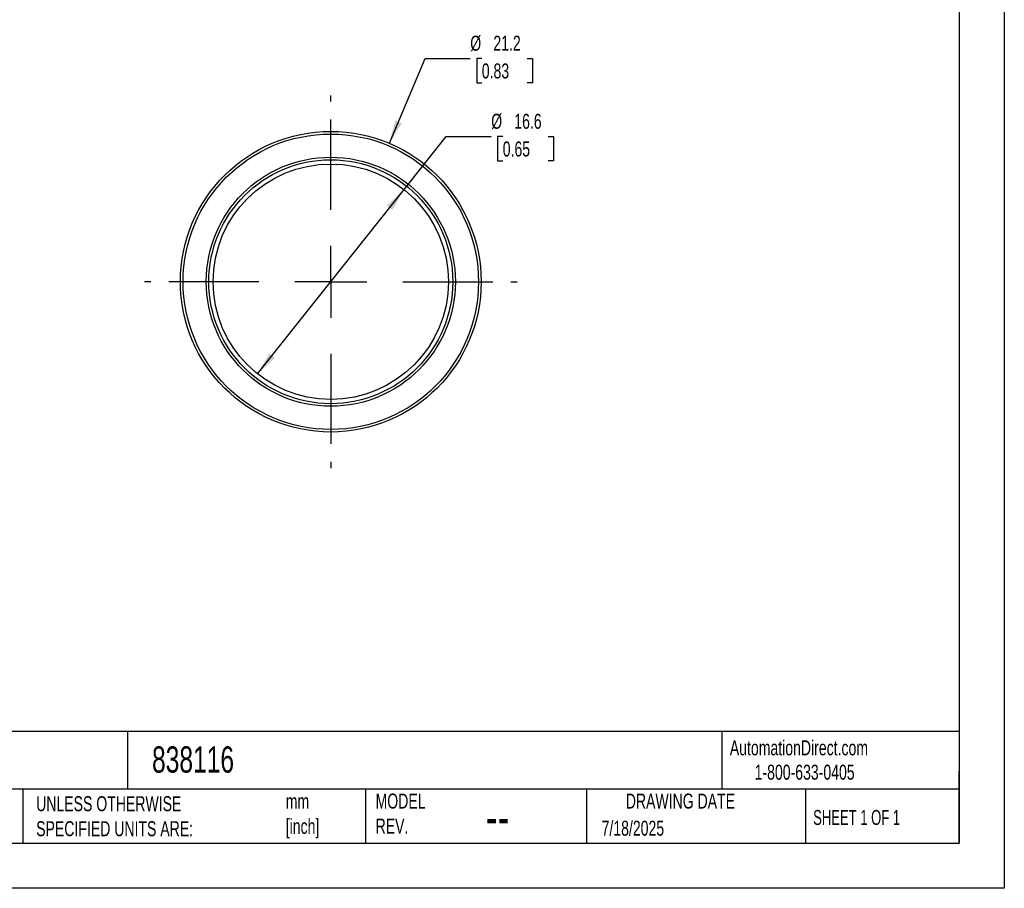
# Model space of a CAD drawing. Header units: millimetres. Extents: x 0 to 140, y 0 to 108.
# Tile 2 of 6: x 70 to 140, y 0 to 61. Entities that reach past the tile are written whole.
import ezdxf

# ---------------------------------------------------------------- set-up
doc = ezdxf.new("R2010")
doc.units = ezdxf.units.MM
doc.header["$LTSCALE"] = 0.5
doc.linetypes.add('CENTERX2', pattern=[20.32, 12.7, -2.54, 2.54, -2.54])
doc.layers.add('CENTER', color=40, linetype='CENTERX2')
doc.layers.add('DIMENSIONS', color=140, linetype='Continuous', lineweight=25)
doc.layers.add('TEXT', color=140, linetype='Continuous', lineweight=25)
doc.styles.add('SLDTEXTSTYLE0', font='TXT', dxfattribs={"width": 0.7})
doc.styles.add('SLDTEXTSTYLE1', font='TXT', dxfattribs={"width": 0.65})
doc.dimstyles.new('SLDDIMSTYLE1', dxfattribs={"dimtxt": 1.079004, "dimasz": 1.651, "dimexe": 0, "dimexo": 0.0625, "dimgap": 0.269751, "dimtad": 0, "dimtih": 1, "dimtoh": 1, "dimdec": 1, "dimrnd": 1e-09, "dimzin": 12, "dimdsep": 46, "dimtxsty": 'SLDTEXTSTYLE0', "dimsah": 1, "dimcen": 0, "dimadec": 0, "dimazin": 3, "dimtfac": 1, "dimtdec": 1, "dimtofl": 0, "dimtmove": 0, "dimatfit": 3, "dimfxl": 0, "dimfrac": 2, "dimtolj": 1, "dimtzin": 12, "dimarcsym": 0})
doc.dimstyles.new('SLDDIMSTYLE2', dxfattribs={"dimtxt": 1.079004, "dimasz": 1.651, "dimexe": 0, "dimexo": 0.0625, "dimgap": 0.269751, "dimtad": 0, "dimtih": 1, "dimtoh": 1, "dimdec": 1, "dimrnd": 1e-09, "dimzin": 12, "dimdsep": 46, "dimtxsty": 'SLDTEXTSTYLE0', "dimsah": 1, "dimcen": 0, "dimadec": 0, "dimazin": 3, "dimtfac": 1, "dimtdec": 1, "dimtofl": 0, "dimtmove": 0, "dimatfit": 3, "dimfxl": 0, "dimfrac": 2, "dimtolj": 1, "dimtzin": 12, "dimarcsym": 0})

# ---------------------------------------------------------------- blocks, each defined once
blk = doc.blocks.new('_D_1')
at = {"layer": 'DIMENSIONS'}
for p, q in [((96.338, 52.54), (98.869, 58.521)), ((98.869, 58.521), (102.044, 58.521)), ((102.858, 58.521), (102.496, 58.521)), ((102.496, 58.521), (102.496, 56.807)), ((106.064, 58.521), (106.427, 58.521)), ((106.427, 58.521), (106.427, 56.807)), ((102.496, 56.807), (102.858, 56.807)), ((106.427, 56.807), (106.064, 56.807))]:
    blk.add_line(p, q, dxfattribs=at)
blk.add_solid([(96.338, 52.54), (97.215, 53.961), (96.747, 54.159)], dxfattribs=at)
at = {"layer": 'DIMENSIONS', "char_height": 1.0583, "attachment_point": 1, "style": 'SLDTEXTSTYLE0'}
for s, insert in [('%%c', (102.044, 60.127)), ('21.2', (103.673, 60.127)), ('0.83', (102.858, 58.171))]:
    blk.add_mtext(s, dxfattribs=dict(at, insert=insert))
blk = doc.blocks.new('_D_2')
at = {"layer": 'DIMENSIONS'}
for p, q in [((97.372, 49.276), (100.344, 53.017)), ((100.344, 53.017), (103.519, 53.017)), ((104.334, 53.017), (103.971, 53.017)), ((103.971, 53.017), (103.971, 51.302)), ((107.54, 53.017), (107.902, 53.017)), ((107.902, 53.017), (107.902, 51.302)), ((103.971, 51.302), (104.334, 51.302)), ((107.902, 51.302), (107.54, 51.302)), ((87.046, 36.278), (97.372, 49.276))]:
    blk.add_line(p, q, dxfattribs=at)
for points in [[(97.372, 49.276), (96.146, 48.141), (96.544, 47.825)], [(87.046, 36.278), (88.272, 37.413), (87.874, 37.729)]]:
    blk.add_solid(points, dxfattribs=at)
at = {"layer": 'DIMENSIONS', "char_height": 1.0583, "attachment_point": 1, "style": 'SLDTEXTSTYLE0'}
for s, insert in [('%%c', (103.519, 54.622)), ('16.6', (105.148, 54.622)), ('0.65', (104.334, 52.666))]:
    blk.add_mtext(s, dxfattribs=dict(at, insert=insert))
blk = doc.blocks.new('SW_CENTERMARKSYMBOL_0')
at = {"layer": 'CENTER', "color": 0}
for p, q in [((0, 5.08), (0, 13.14)), ((0, 0), (0, 2.54)), ((-5.08, 0), (-13.14, 0)), ((0, 0), (-2.54, 0)), ((0, 0), (0, -2.54)), ((0, 0), (2.54, 0)), ((5.08, 0), (13.14, 0)), ((0, -5.08), (0, -13.14))]:
    blk.add_line(p, q, dxfattribs=at)

msp = doc.modelspace()

# ---------------------------------------------------------------- linework, layer by layer
at = {"color": 7, "linetype": 'Continuous'}
for p, q in [((139.701, 107.951), (139.701, 0.001)), ((139.701, 0.001), (0.001, 0.001))]:
    msp.add_line(p, q, dxfattribs=at)
for radius in [10.6, 10.417, 8.783, 8.6, 8.3]:
    msp.add_circle((92.209, 42.777), radius)
at = {"layer": 'TEXT'}
for p, q in [((136.525, 104.775), (136.525, 3.175)), ((136.525, 11.063), (3.175, 11.063)), ((77.879, 11.063), (77.879, 6.985)), ((119.788, 11.063), (119.788, 6.985)), ((136.525, 3.175), (136.525, 8.255)), ((136.525, 6.985), (3.175, 6.985)), ((70.499, 6.985), (70.499, 3.175)), ((94.65, 6.985), (94.65, 3.175)), ((110.233, 6.985), (110.233, 3.175)), ((125.674, 6.985), (125.674, 3.175)), ((3.175, 3.175), (136.525, 3.175))]:
    msp.add_line(p, q, dxfattribs=at)

# ---------------------------------------------------------------- block references
at = {"layer": 'CENTER'}
msp.add_blockref('SW_CENTERMARKSYMBOL_0', (92.209, 42.777), dxfattribs=at)

# ---------------------------------------------------------------- texts
at = {"color": 179, "linetype": 'Continuous', "lineweight": 18, "char_height": 1.05833, "attachment_point": 1, "style": 'SLDTEXTSTYLE0'}
for s, insert in [('AutomationDirect.com', (120.347, 10.438)), ('1-800-633-0405', (122.096, 8.719))]:
    msp.add_mtext(s, dxfattribs=dict(at, insert=insert))
at = {"layer": 'TEXT'}
for s, insert, char_height, attachment_point, style in [('838116', (79.604, 10.012), 1.8521, 1, 'SLDTEXTSTYLE0'), ('UNLESS OTHERWISE ^JSPECIFIED UNITS ARE:', (71.435, 6.498), 1.05833, 1, 'SLDTEXTSTYLE0'), ('mm^J[inch]', (89.032, 6.665), 1.0583, 1, 'SLDTEXTSTYLE0'), ('MODEL ^JREV.', (95.367, 6.682), 1.05833, 1, 'SLDTEXTSTYLE0'), ('DRAWING DATE', (116.863, 6.682), 1.05833, 2, 'SLDTEXTSTYLE0'), ('SHEET 1 OF 1', (126.221, 5.526), 1.05833, 1, 'SLDTEXTSTYLE1'), ('--', (103.149, 6.367), 2.6458, 1, 'SLDTEXTSTYLE0'), ('7/18/2025', (111.306, 4.768), 1.0583, 1, 'SLDTEXTSTYLE0')]:
    msp.add_mtext(s, dxfattribs=dict(at, insert=insert, char_height=char_height, attachment_point=attachment_point, style=style))

# ---------------------------------------------------------------- dimensions: what is measured, and where the dimension line sits
at = {"layer": 'DIMENSIONS'}
for p1, p2, dimstyle, picture, middle in [((88.079, 33.014), (96.338, 52.54), 'SLDDIMSTYLE1', '_D_1', (104.461, 58.521)), ((97.372, 49.276), (87.046, 36.278), 'SLDDIMSTYLE2', '_D_2', (105.937, 53.017))]:
    dim = msp.add_diameter_dim_2p(p1=p1, p2=p2, dimstyle=dimstyle, dxfattribs=at)
    dim.commit()
    dim.dimension.update_dxf_attribs({"geometry": picture, "text_midpoint": middle, "dimtype": 163})

doc.saveas('drawing.dxf')
